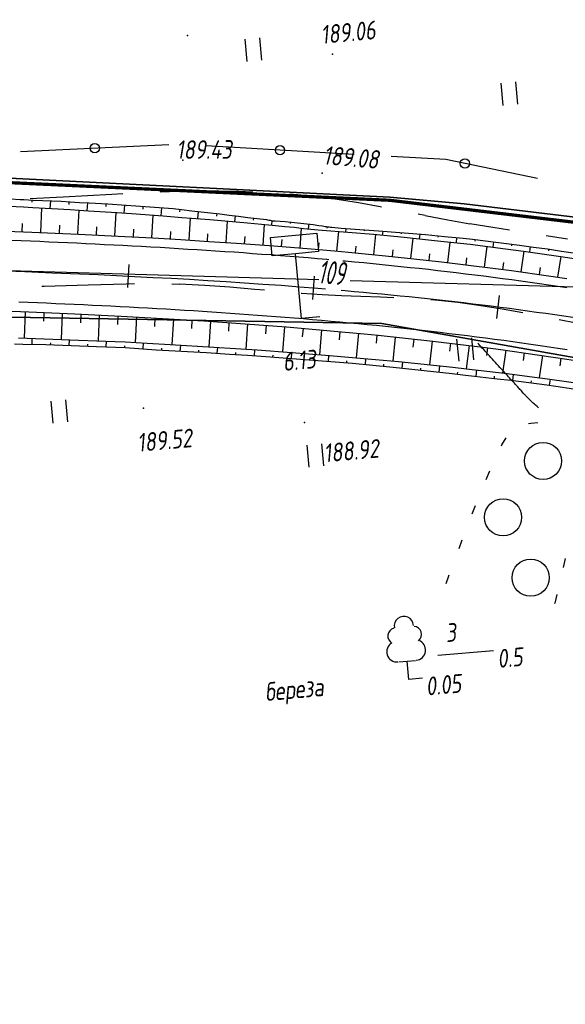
# Model space of a CAD drawing. Header units: millimetres. Extents: x 1808 to 2912, y -1045 to 155.
# Tile 11 of 43: x 2588 to 2647, y -930 to -824. Entities that reach past the tile are written whole.
import ezdxf

# ---------------------------------------------------------------- set-up
doc = ezdxf.new("R2010")
doc.units = ezdxf.units.MM
doc.linetypes.add('CONTI', pattern=[0])
for name, color, linetype, lineweight in [('10', 1, 'Continuous', 35), ('КОПИЯ_ОСЬ_13_ОТКОСЫ', 7, 'Continuous', 30), ('КОПИЯ_ОСЬ_ГРАНИЦЫ_ПОЛОС', 7, 'Continuous', 30), ('ОСЬ_ВЕРХ_ПОКРЫТИЯ_ГРАНИЦЫ_ПОЛОС', 7, 'Continuous', 30), ('ОСЬ_ВЕРХ_ПОКРЫТИЯ_ОСЬ', 1, 'Continuous', 30)]:
    doc.layers.add(name, color=color, linetype=linetype, lineweight=lineweight)
for name, color, linetype in [('_Ростелеком', 6, 'Continuous'), ('GOR_BDEFAULT', 212, 'CONTI'), ('NAD_MDEFAULT', 7, 'CONTI'), ('PI_OTDEFAULT', 172, 'CONTI'), ('PI_TTDEFAULT', 5, 'CONTI'), ('PLN_O', 7, 'CONTI'), ('SIT_LDEFAULT', 7, 'CONTI'), ('USLZNDEFAULT', 7, 'CONTI'), ('ZAPSKDEFAULT', 7, 'CONTI'), ('КОПИЯ_ОСЬ_ТАНГЕНСЫ', 1, 'Continuous'), ('ОСЬ_ВЕРХ_ПОКРЫТИЯ_ОТКОСЫ', 7, 'Continuous'), ('ОСЬ_ВЕРХ_ПОКРЫТИЯ_ПИКЕТЫ', 1, 'Continuous')]:
    doc.layers.add(name, color=color, linetype=linetype)
doc.styles.add('eskd', font='isocpeur.ttf', dxfattribs={"width": 1.2, "height": 2})
doc.styles.get("Standard").update_dxf_attribs({"font": 'isocpeui.ttf'})
doc.linetypes.add('Связь', pattern='A,12.5,[130,ltypeshp.shx,S=1,R=-30,X=0,Y=0.9],1,[130,ltypeshp.shx,S=1,R=-30,X=0,Y=0.9],1,[130,ltypeshp.shx,S=1,R=-30,X=0,Y=0.9],4.5', length=19)

# ---------------------------------------------------------------- blocks, each defined once
blk = doc.blocks.new('BL_2011')
at = {"color": 0}
for p, q in [((0, 0), (0, 2.4)), ((1.6, 0), (1.6, 2.4))]:
    blk.add_line(p, q, dxfattribs=at)
blk = doc.blocks.new('BL_2004')
at = {"color": 0}
blk.add_circle((0, 0), 2, dxfattribs=at)
blk = doc.blocks.new('BL_13')
at = {"color": 0}
for p, q in [((-2.5, 7), (-2.5, 9)), ((-2.5, 9), (2.5, 9)), ((2.5, 9), (2.5, 7)), ((0, 7), (-2.5, 7)), ((0, 0), (0, 7)), ((2.5, 7), (0, 7)), ((2, 0), (0, 0))]:
    blk.add_line(p, q, dxfattribs=at)
blk = doc.blocks.new('BL_104')
at = {"color": 0}
for p, q in [((-0.9, 2), (0.9, 2)), ((0, 0), (0, 2)), ((1.5, 0), (0, 0))]:
    blk.add_line(p, q, dxfattribs=at)
for centre, radius, start, end in [((0, 5.8), 1.04, 358, 185), ((-0.94, 4.8), 0.88, 100, 235), ((0.94, 4.8), 0.88, 305, 80), ((-1, 3.1), 1.1, 115, 270), ((1, 3.1), 1.1, 270, 65)]:
    blk.add_arc(centre, radius, start, end, dxfattribs=at)

msp = doc.modelspace()

# ---------------------------------------------------------------- linework, layer by layer
at = {"layer": '10'}
for points in [[(2650.1, -861.16), (2626.95, -857.05), (2570.11, -856.09), (2565.26, -865.7), (2519.43, -865.27), (2470.7, -857.69), (2465.22, -856.38), (2469.16, -847.43), (2442.03, -843.61), (2381.61, -830.69), (2299.11, -815.87), (2220.12, -825.4), (2217.18, -825.21), (2172.07, -831.2), (2010.75, -874.33), (2006.06, -875.95), (1867.8, -923.77), (1857.45, -929.54)], [(2299.11, -815.87), (2381.61, -830.69), (2442.03, -843.61), (2469.16, -847.43), (2465.22, -856.38), (2470.7, -857.69), (2519.43, -865.27), (2565.26, -865.7), (2570.11, -856.09), (2626.95, -857.05), (2650.1, -861.16), (2654.29, -862.35), (2713.34, -882.86), (2750.84, -898.87), (2750.84, -898.87), (2750.84, -898.87), (2750.84, -898.87), (2793.32, -919.8), (2792.93, -922.62), (2811.07, -930.47), (2878.3, -834.08)], [(2861.2, -831.14), (2859.06, -834.53), (2857.26, -833.21), (2832.66, -868.25), (2834.55, -869.33), (2805.11, -909.62), (2758.22, -884.4), (2757.25, -883.9), (2721.95, -867.55), (2710.98, -862.48), (2681.53, -849.62), (2678.54, -849.27), (2635.82, -844.15), (2627.82, -843.42), (2584.6, -841.28)]]:
    msp.add_lwpolyline(points, dxfattribs=at)
at = {"layer": '_Ростелеком', "color": 5, "linetype": 'Связь', "const_width": 0.35}
msp.add_lwpolyline([(2723.65, -868.98), (2700.08, -858.49), (2681.8, -851.6), (2654.57, -846.95), (2627.8, -843.76), (2584.5, -841.75), (2550.5, -840.01), (2519.81, -838.2), (2488.42, -833.78), (2443.97, -827.41), (2429.27, -824.76), (2399.9, -819.77), (2370.52, -814.78), (2340.8, -809.75)], dxfattribs=at)
at = {"layer": 'GOR_BDEFAULT', "color": 212, "elevation": 188, "flags": 128}
msp.add_lwpolyline([(2643.85, -866.14), (2643.68, -865.99), (2643.53, -865.86), (2643.4, -865.75), (2643.27, -865.63), (2643.16, -865.53), (2643.06, -865.44), (2642.98, -865.36), (2642.89, -865.28), (2642.82, -865.21), (2642.75, -865.14), (2642.68, -865.07), (2642.62, -865), (2642.57, -864.94), (2642.51, -864.88), (2642.45, -864.82), (2642.39, -864.75), (2642.33, -864.69), (2642.26, -864.62), (2642.2, -864.55), (2642.13, -864.47), (2642.06, -864.4), (2642, -864.32), (2641.92, -864.23), (2641.84, -864.15), (2641.77, -864.07), (2641.69, -863.98), (2641.61, -863.89), (2641.52, -863.8), (2641.43, -863.69), (2641.33, -863.59), (2641.24, -863.49), (2641.14, -863.39), (2641.04, -863.27), (2640.94, -863.16), (2640.83, -863.04), (2640.72, -862.92), (2640.6, -862.79), (2640.48, -862.67), (2640.36, -862.52), (2640.23, -862.39), (2640.09, -862.24), (2639.96, -862.09), (2639.81, -861.93), (2639.66, -861.78), (2639.51, -861.61), (2639.36, -861.44), (2639.2, -861.26), (2639.03, -861.08), (2638.87, -860.9), (2638.71, -860.72), (2638.55, -860.54), (2638.39, -860.36), (2638.22, -860.19), (2638.07, -860.02), (2637.93, -859.85), (2637.78, -859.7), (2637.65, -859.55), (2637.52, -859.42), (2637.41, -859.29), (2637.31, -859.18)], dxfattribs=at)
at = {"layer": 'NAD_MDEFAULT', "color": 0}
msp.add_line((2633, -892.83), (2638.99, -892.33), dxfattribs=at)
at = {"layer": 'PI_TTDEFAULT', "color": 5}
for p in [(2605.99, -826, 189.36), (2621.63, -828.02, 189.06), (2605.51, -839.45, 189.43), (2620.51, -840.83, 189.08), (2601.26, -866.19, 189.52), (2618.6, -867.73, 188.92)]:
    msp.add_point(p, dxfattribs=at)
at = {"layer": 'PLN_O'}
for p, q in [((2603.99, -837.77), (2588.01, -838.53)), ((2623.96, -838.81), (2607.98, -837.9)), ((2633.86, -839.37), (2627.95, -839.03)), ((2643.74, -841.4), (2633.86, -839.37))]:
    msp.add_line(p, q, dxfattribs=at)
for centre in [(2596, -838.14), (2615.97, -838.36), (2635.9, -839.79)]:
    msp.add_circle(centre, 0.5, dxfattribs=at)
at = {"layer": 'SIT_LDEFAULT', "color": 7}
for p, q in [((2599.04, -843.07), (2597.85, -843.13)), ((2605.1, -842.8), (2603.04, -842.89)), ((2607.23, -842.76), (2605.1, -842.79)), ((2609.36, -842.78), (2607.23, -842.77)), ((2611.48, -842.83), (2609.35, -842.79)), ((2613.03, -842.87), (2611.48, -842.82)), ((2617.85, -843.17), (2617.02, -843.11)), ((2592.61, -843.42), (2589.05, -843.62)), ((2597.85, -843.13), (2592.61, -843.42)), ((2619.97, -843.39), (2617.85, -843.18)), ((2622.14, -843.67), (2619.97, -843.39)), ((2624.42, -844.05), (2622.14, -843.67)), ((2626.78, -844.47), (2624.42, -844.05)), ((2626.92, -844.5), (2626.78, -844.47)), ((2631.63, -845.41), (2630.85, -845.25)), ((2634.06, -845.89), (2631.63, -845.42)), ((2636.44, -846.32), (2634.06, -845.89)), ((2638.91, -846.71), (2636.44, -846.31)), ((2640.7, -846.98), (2638.91, -846.7)), ((2646.98, -847.95), (2644.65, -847.59)), ((2590.31, -853.04), (2590.56, -853.03)), ((2590.56, -853.04), (2595.29, -852.88)), ((2595.29, -852.88), (2599.37, -852.77)), ((2599.37, -852.77), (2600.29, -852.75)), ((2604.3, -852.77), (2605.13, -852.79)), ((2605.13, -852.78), (2607.85, -852.92)), ((2607.85, -852.92), (2610.57, -853.11)), ((2610.57, -853.11), (2613.25, -853.33)), ((2613.25, -853.33), (2614.28, -853.42)), ((2618.26, -853.76), (2618.28, -853.77)), ((2618.28, -853.77), (2620.5, -853.92)), ((2620.5, -853.92), (2622.59, -854.03)), ((2622.59, -854.03), (2624.69, -854.11)), ((2624.69, -854.11), (2626.79, -854.18)), ((2626.79, -854.17), (2628.25, -854.23)), ((2632.24, -854.46), (2633.07, -854.52)), ((2633.07, -854.52), (2635.15, -854.75)), ((2635.15, -854.75), (2637.4, -855.06)), ((2637.4, -855.06), (2639.93, -855.48)), ((2639.93, -855.48), (2642.14, -855.87)), ((2646.06, -856.62), (2647.91, -856.98)), ((2642.77, -867.85), (2643.01, -867.79)), ((2643.02, -867.78), (2643.77, -867.73)), ((2639.87, -870.14), (2640.34, -869.37)), ((2639.84, -870.23), (2639.87, -870.14)), ((2638.2, -873.88), (2638.59, -872.95)), ((2636.69, -877.59), (2637.06, -876.66)), ((2635.27, -881.31), (2635.62, -880.38)), ((2646.72, -882.38), (2646.49, -883.35)), ((2633.88, -885.07), (2634.18, -884.25)), ((2634.18, -884.25), (2634.22, -884.14)), ((2645.81, -886.26), (2645.59, -887.21)), ((2645.58, -887.21), (2645.57, -887.25))]:
    msp.add_line(p, q, dxfattribs=at)
at = {"layer": 'КОПИЯ_ОСЬ_13_ОТКОСЫ'}
for points in [[(2586.93, -843.62), (2587.94, -843.66), (2588.34, -843.67), (2589.34, -843.73), (2592.36, -843.87), (2593.36, -843.93), (2594.37, -843.99), (2595.38, -844.05), (2597.39, -844.16), (2599.4, -844.3), (2600.41, -844.36), (2601.42, -844.44), (2602.43, -844.51), (2603.43, -844.59), (2604.44, -844.66), (2604.74, -844.68), (2605.05, -844.71), (2605.35, -844.74), (2606.45, -844.89), (2607.46, -844.99), (2608.46, -845.12), (2609.47, -845.23), (2610.48, -845.36), (2611.48, -845.48), (2612.49, -845.6), (2613.49, -845.73), (2614.5, -845.85), (2614.63, -845.88), (2614.77, -845.9), (2614.9, -845.92), (2615.03, -845.94), (2615.17, -845.96), (2615.3, -845.97), (2615.44, -845.98), (2616.51, -846.06), (2617.52, -846.14), (2618.53, -846.25), (2619.54, -846.36), (2620.14, -846.49), (2620.54, -846.51), (2620.69, -846.54), (2620.83, -846.57), (2620.97, -846.59), (2621.11, -846.61), (2621.26, -846.63), (2621.4, -846.65), (2621.55, -846.67), (2622.56, -846.77), (2624.58, -846.9), (2626.6, -847.05), (2631.67, -847.46), (2633.69, -847.65), (2635.72, -847.84), (2636.73, -847.95), (2639.25, -848.26), (2640.37, -848.41), (2641.78, -848.59), (2643.29, -848.8), (2644.81, -849.01), (2646.32, -849.23), (2647.84, -849.46)], [(2589.21, -843.72), (2589.2, -843.98)], [(2591.21, -843.82), (2591.17, -844.64)], [(2593.21, -843.92), (2593.19, -844.2)], [(2595.2, -844.04), (2595.15, -844.88)], [(2597.2, -844.15), (2597.18, -844.43)], [(2585.9, -844.35), (2588.31, -844.47), (2589.31, -844.53), (2593.33, -844.76), (2594.33, -844.82), (2595.34, -844.89), (2598.36, -845.09), (2599.97, -845.2), (2603.39, -845.45), (2605.4, -845.61), (2606.41, -845.68), (2607.41, -845.76), (2608.42, -845.84), (2612.45, -846.19), (2615.47, -846.47), (2616.48, -846.57), (2617.48, -846.67), (2618.49, -846.79), (2620.1, -846.96), (2620.51, -846.97), (2626.06, -847.43), (2629.34, -847.74), (2632.62, -848.08), (2636.46, -848.51), (2640.29, -848.98), (2642.21, -849.24), (2646.24, -849.81), (2649.76, -850.36)], [(2585.9, -844.35), (2588.31, -844.47), (2589.31, -844.53), (2593.33, -844.76), (2594.33, -844.82), (2595.34, -844.89), (2598.36, -845.09), (2599.97, -845.2), (2603.39, -845.45), (2605.4, -845.61), (2606.41, -845.68), (2607.41, -845.76), (2608.42, -845.84), (2612.45, -846.19), (2615.47, -846.47), (2616.48, -846.57), (2617.48, -846.67), (2618.49, -846.79), (2620.1, -846.96), (2620.51, -846.97), (2626.06, -847.43), (2629.34, -847.74), (2632.62, -848.08), (2636.46, -848.51), (2640.29, -848.98), (2642.21, -849.24), (2646.24, -849.81), (2649.76, -850.36)], [(2590.18, -847.23), (2590.29, -844.59)], [(2594.17, -847.41), (2594.3, -844.82)], [(2598.17, -847.6), (2598.3, -845.08)], [(2599.2, -844.29), (2599.14, -845.14)], [(2601.19, -844.42), (2601.17, -844.71)], [(2603.19, -844.57), (2603.12, -845.43)], [(2605.18, -844.72), (2605.15, -845.01)], [(2607.16, -844.96), (2607.09, -845.74)], [(2609.15, -845.2), (2609.12, -845.46)], [(2588.18, -847.15), (2588.22, -846.25)], [(2602.16, -847.82), (2602.3, -845.37)], [(2606.16, -848.05), (2606.31, -845.67)], [(2610.15, -848.31), (2610.3, -846)], [(2611.14, -845.44), (2611.06, -846.07)], [(2613.12, -845.68), (2613.09, -845.89)], [(2615.1, -845.95), (2615.04, -846.43)], [(2617.1, -846.11), (2617.08, -846.27)], [(2582.8, -846.93), (2589.21, -847.19), (2594.23, -847.41), (2599.24, -847.66), (2602.25, -847.82), (2605.27, -848), (2608.28, -848.19), (2611.29, -848.39), (2615.31, -848.68), (2619.33, -849.01), (2621.84, -849.22), (2623.35, -849.36), (2625.86, -849.6), (2627.36, -849.75), (2630.38, -850.06), (2633.39, -850.4), (2638.9, -851.07), (2640.91, -851.33), (2644.91, -851.9), (2646.91, -852.2)], [(2592.18, -847.32), (2592.22, -846.44)], [(2596.17, -847.5), (2596.21, -846.64)], [(2600.17, -847.71), (2600.21, -846.87)], [(2604.16, -847.93), (2604.21, -847.12)], [(2614.14, -848.6), (2614.3, -846.36)], [(2618.13, -848.91), (2618.3, -846.77)], [(2619.09, -846.31), (2619.02, -846.85)], [(2621.06, -846.61), (2621.03, -846.78)], [(2622.11, -849.25), (2622.3, -847.12)], [(2623.05, -846.8), (2623.02, -847.18)], [(2625.04, -846.94), (2625.04, -847.06)], [(2627.04, -847.09), (2627, -847.52)], [(2629.03, -847.25), (2629.02, -847.39)], [(2608.15, -848.18), (2608.2, -847.39)], [(2612.14, -848.45), (2612.2, -847.68)], [(2616.13, -848.75), (2616.19, -848)], [(2620.12, -849.07), (2620.18, -848.36)], [(2626.09, -849.62), (2626.31, -847.45)], [(2630.07, -850.03), (2630.31, -847.84)], [(2631.03, -847.41), (2630.99, -847.91)], [(2633.02, -847.58), (2633, -847.75)], [(2634.05, -850.48), (2634.32, -848.26)], [(2635.01, -847.77), (2634.96, -848.34)], [(2637, -847.99), (2636.98, -848.17)], [(2638.98, -848.23), (2638.91, -848.81)], [(2624.1, -849.43), (2624.17, -848.72)], [(2628.08, -849.82), (2628.16, -849.1)], [(2638.02, -850.96), (2638.29, -848.73)], [(2640.97, -848.48), (2640.94, -848.68)], [(2641.98, -851.49), (2642.3, -849.25)], [(2642.95, -848.75), (2642.87, -849.33)], [(2644.93, -849.03), (2644.9, -849.22)], [(2632.06, -850.25), (2632.14, -849.52)], [(2636.03, -850.72), (2636.12, -849.98)], [(2640, -851.21), (2640.1, -850.47)], [(2645.94, -852.05), (2646.28, -849.82)], [(2643.96, -851.76), (2644.07, -851.02)], [(2582.51, -855.53), (2588.88, -855.78), (2593.86, -856), (2598.83, -856.25), (2603.29, -856.5), (2607.76, -856.77), (2612.21, -857.08), (2616.67, -857.42), (2622.59, -857.93), (2625.06, -858.16), (2626.54, -858.31), (2632.44, -858.94), (2637.84, -859.6), (2639.79, -859.86), (2643.7, -860.41), (2645.66, -860.7), (2646.63, -860.85), (2648.58, -861.16)], [(2588.5, -855.77), (2588.39, -858.62)], [(2590.5, -855.85), (2590.46, -856.8)], [(2592.5, -855.94), (2592.37, -858.76)], [(2594.5, -856.03), (2594.45, -856.97)], [(2596.49, -856.13), (2596.36, -858.91)], [(2598.49, -856.23), (2598.44, -857.16)], [(2600.49, -856.34), (2600.34, -859.09)], [(2602.49, -856.45), (2602.43, -857.37)], [(2604.48, -856.57), (2604.32, -859.31)], [(2606.48, -856.69), (2606.42, -857.6)], [(2608.47, -856.82), (2608.29, -859.56)], [(2610.47, -856.95), (2610.41, -857.87)], [(2612.47, -857.1), (2612.27, -859.82)], [(2614.46, -857.24), (2614.39, -858.15)], [(2616.45, -857.4), (2616.24, -860.1)], [(2618.45, -857.57), (2618.37, -858.47)], [(2620.44, -857.74), (2620.21, -860.41)], [(2622.43, -857.91), (2622.36, -858.8)], [(2587.78, -858.6), (2594.23, -858.83), (2598.2, -858.99), (2599.29, -859.03), (2601.66, -859.16), (2604.14, -859.3), (2608.82, -859.59), (2613.51, -859.9), (2617.2, -860.17), (2620.89, -860.46), (2626.28, -860.93), (2628.73, -861.16), (2634.6, -861.77), (2636.06, -861.93), (2640.45, -862.45), (2642.88, -862.76), (2644.82, -863.02), (2649.67, -863.71)], [(2587.78, -858.6), (2594.23, -858.83), (2598.2, -858.99), (2599.29, -859.03), (2601.66, -859.16), (2604.14, -859.3), (2608.82, -859.59), (2613.51, -859.9), (2617.2, -860.17), (2620.89, -860.46), (2626.28, -860.93), (2628.73, -861.16), (2634.6, -861.77), (2636.06, -861.93), (2640.45, -862.45), (2642.88, -862.76), (2644.82, -863.02), (2649.67, -863.71)], [(2589.24, -859.29), (2589.26, -858.65)], [(2593.24, -859.42), (2593.26, -858.8)], [(2597.24, -859.57), (2597.26, -858.95)], [(2624.42, -858.1), (2624.17, -860.75)], [(2626.41, -858.29), (2626.33, -859.18)], [(2628.4, -858.51), (2628.12, -861.1)], [(2630.39, -858.72), (2630.3, -859.59)], [(2632.38, -858.94), (2632.1, -861.51)], [(2587.36, -859.23), (2588.25, -859.26), (2590.74, -859.33), (2596.19, -859.53), (2599.26, -859.65), (2602.62, -859.88), (2608.05, -860.19), (2610.51, -860.34), (2612.48, -860.47), (2614.45, -860.61), (2619.11, -860.96), (2623.77, -861.34), (2628.18, -861.76), (2634.52, -862.44), (2635.98, -862.61), (2636.95, -862.72), (2639.38, -863), (2640.84, -863.17), (2642.78, -863.41), (2644.72, -863.66), (2645.69, -863.8), (2647.62, -864.09)], [(2591.24, -859.35), (2591.25, -859.14)], [(2595.24, -859.5), (2595.24, -859.29)], [(2599.23, -859.65), (2599.24, -859.44)], [(2601.23, -859.78), (2601.27, -859.14)], [(2603.23, -859.91), (2603.24, -859.7)], [(2605.22, -860.03), (2605.26, -859.37)], [(2607.22, -860.14), (2607.23, -859.92)], [(2609.21, -860.26), (2609.25, -859.62)], [(2613.21, -860.52), (2613.25, -859.88)], [(2634.36, -859.18), (2634.26, -860.04)], [(2636.35, -859.42), (2636.04, -861.93)], [(2638.33, -859.67), (2638.22, -860.5)], [(2640.32, -859.94), (2639.97, -862.39)], [(2611.21, -860.39), (2611.22, -860.17)], [(2615.2, -860.66), (2615.22, -860.45)], [(2617.2, -860.81), (2617.24, -860.17)], [(2619.19, -860.96), (2619.21, -860.75)], [(2621.18, -861.12), (2621.24, -860.49)], [(2623.18, -861.29), (2623.19, -861.08)], [(2625.17, -861.48), (2625.23, -860.84)], [(2642.3, -860.21), (2642.18, -861.03)], [(2644.28, -860.5), (2643.92, -862.9)], [(2646.25, -860.8), (2646.13, -861.6)], [(2627.16, -861.67), (2627.18, -861.45)], [(2629.15, -861.87), (2629.22, -861.21)], [(2631.14, -862.08), (2631.16, -861.86)], [(2633.13, -862.29), (2633.2, -861.62)], [(2637.1, -862.74), (2637.18, -862.06)], [(2635.11, -862.51), (2635.14, -862.29)], [(2639.09, -862.97), (2639.11, -862.74)], [(2641.07, -863.2), (2641.16, -862.54)], [(2643.06, -863.45), (2643.09, -863.23)], [(2645.04, -863.71), (2645.13, -863.06)]]:
    msp.add_lwpolyline(points, dxfattribs=at)
at = {"layer": 'КОПИЯ_ОСЬ_ГРАНИЦЫ_ПОЛОС'}
for points in [[(2621.24, -850.17), (2621.01, -850.15), (2620.01, -850.07), (2619.01, -849.98), (2618.01, -849.9), (2617.02, -849.82), (2616.02, -849.74), (2615.02, -849.66), (2614.02, -849.59), (2613.02, -849.52), (2612.02, -849.44), (2611.03, -849.37), (2610.03, -849.31), (2609.03, -849.24), (2608.03, -849.17), (2607.03, -849.11), (2606.03, -849.05), (2605.03, -848.99), (2604.04, -848.93), (2603.04, -848.87), (2602.04, -848.81), (2601.04, -848.76), (2600.04, -848.7), (2599.04, -848.65), (2598.05, -848.6), (2597.05, -848.55), (2596.05, -848.5), (2595.05, -848.45), (2594.05, -848.4), (2593.06, -848.36), (2592.06, -848.31), (2591.06, -848.27), (2590.06, -848.22), (2589.07, -848.18), (2588.07, -848.14), (2587.07, -848.1)], [(2646.91, -853.21), (2645.92, -853.06), (2644.93, -852.91), (2643.93, -852.77), (2642.94, -852.62), (2641.94, -852.49), (2640.95, -852.35), (2639.95, -852.22), (2638.96, -852.09), (2637.96, -851.96), (2636.97, -851.83), (2635.97, -851.71), (2634.97, -851.59), (2633.98, -851.47), (2632.98, -851.36), (2631.98, -851.24), (2630.99, -851.13), (2629.99, -851.03), (2628.99, -850.92), (2627.99, -850.82), (2627, -850.71), (2626, -850.62), (2625, -850.52), (2624, -850.42), (2623.01, -850.33), (2622.73, -850.31)]]:
    msp.add_lwpolyline(points, dxfattribs=at)
at = {"layer": 'КОПИЯ_ОСЬ_ТАНГЕНСЫ'}
for p, q in [((2517.53, -849.35), (2620.14, -852.3)), ((2623.52, -852.4), (2681.74, -854.07))]:
    msp.add_line(p, q, dxfattribs=at)
at = {"layer": 'ОСЬ_ВЕРХ_ПОКРЫТИЯ_ГРАНИЦЫ_ПОЛОС'}
for points in [[(2582.8, -846.93), (2589.21, -847.19), (2594.23, -847.41), (2599.24, -847.66), (2602.25, -847.82), (2605.27, -848), (2608.28, -848.19), (2611.29, -848.39), (2615.31, -848.68), (2619.33, -849.01), (2621.84, -849.22), (2623.35, -849.36), (2625.86, -849.6), (2627.36, -849.75), (2630.38, -850.06), (2633.39, -850.4), (2638.9, -851.07), (2640.91, -851.33), (2644.91, -851.9), (2646.91, -852.2)], [(2646.92, -859.89), (2645.94, -859.74), (2644.97, -859.59), (2644, -859.44), (2643.02, -859.3), (2642.04, -859.16), (2641.07, -859.03), (2640.09, -858.89), (2639.11, -858.76), (2638.14, -858.63), (2637.16, -858.51), (2636.18, -858.38), (2635.2, -858.26), (2634.22, -858.15), (2633.24, -858.03), (2632.26, -857.92), (2631.28, -857.81), (2630.3, -857.7), (2629.31, -857.59), (2628.33, -857.49), (2627.35, -857.38), (2626.37, -857.28), (2625.38, -857.19), (2624.4, -857.09), (2623.42, -857), (2622.43, -856.91), (2621.45, -856.82), (2620.46, -856.73), (2619.48, -856.65), (2618.49, -856.56), (2617.51, -856.48), (2616.52, -856.4), (2615.53, -856.32), (2614.55, -856.25), (2613.56, -856.17), (2612.57, -856.1), (2611.59, -856.03), (2610.6, -855.96), (2609.61, -855.89), (2608.62, -855.83), (2607.63, -855.76), (2606.64, -855.7), (2605.66, -855.64), (2604.67, -855.58), (2603.68, -855.52), (2602.69, -855.46), (2601.7, -855.4), (2600.71, -855.35), (2599.72, -855.3), (2598.73, -855.24), (2597.74, -855.19), (2596.75, -855.14), (2595.76, -855.09), (2594.77, -855.04), (2593.77, -855), (2592.78, -854.95), (2591.79, -854.91), (2590.8, -854.86), (2589.81, -854.82), (2588.82, -854.78), (2587.82, -854.74)], [(2582.51, -855.53), (2588.88, -855.78), (2593.86, -856), (2598.83, -856.25), (2603.29, -856.5), (2607.76, -856.77), (2612.21, -857.08), (2616.67, -857.42), (2622.59, -857.93), (2625.06, -858.16), (2626.54, -858.31), (2632.44, -858.94), (2637.84, -859.6), (2639.79, -859.86), (2643.7, -860.41), (2645.66, -860.7), (2646.63, -860.85), (2648.58, -861.16)]]:
    msp.add_lwpolyline(points, dxfattribs=at)
at = {"layer": 'ОСЬ_ВЕРХ_ПОКРЫТИЯ_ОСЬ'}
for points in [[(2585.48, -851.35), (2588.45, -851.45), (2591.41, -851.57), (2594.38, -851.69), (2596.35, -851.78), (2598.33, -851.87), (2600.3, -851.97), (2602.28, -852.07), (2604.26, -852.17), (2606.23, -852.28), (2608.2, -852.4), (2610.18, -852.52), (2612.15, -852.65), (2614.13, -852.79), (2616.1, -852.93), (2618.07, -853.08), (2620.04, -853.24), (2620.88, -853.31)], [(2622.55, -853.45), (2623, -853.49), (2623.98, -853.58), (2624.97, -853.67), (2625.95, -853.76), (2626.94, -853.85), (2627.92, -853.95), (2628.91, -854.05), (2629.89, -854.15), (2630.87, -854.25), (2631.86, -854.36), (2632.84, -854.46), (2633.82, -854.57), (2634.81, -854.69), (2635.79, -854.8), (2636.77, -854.92), (2637.75, -855.04), (2638.73, -855.16), (2639.72, -855.28), (2640.7, -855.41), (2641.68, -855.54), (2642.66, -855.67), (2643.64, -855.81), (2644.62, -855.95), (2645.59, -856.09), (2646.57, -856.23), (2647.55, -856.38)]]:
    msp.add_lwpolyline(points, dxfattribs=at)
at = {"layer": 'ОСЬ_ВЕРХ_ПОКРЫТИЯ_ОТКОСЫ'}
msp.add_lwpolyline([(2582.51, -855.53), (2588.88, -855.78), (2593.86, -856), (2598.83, -856.25), (2603.29, -856.5), (2607.76, -856.77), (2612.21, -857.08), (2616.67, -857.42), (2622.59, -857.93), (2625.06, -858.16), (2626.54, -858.31), (2632.44, -858.94), (2637.84, -859.6), (2639.79, -859.86), (2643.7, -860.41), (2645.66, -860.7), (2646.63, -860.85), (2648.58, -861.16)], dxfattribs=at)
at = {"layer": 'ОСЬ_ВЕРХ_ПОКРЫТИЯ_ПИКЕТЫ'}
for p, q in [((2599.58, -853.18), (2599.7, -850.68)), ((2619.5, -854.45), (2619.7, -851.96)), ((2619.5, -854.45), (2619.7, -851.96)), ((2639.33, -856.5), (2639.65, -854.02))]:
    msp.add_line(p, q, dxfattribs=at)

# ---------------------------------------------------------------- block references
at = {"layer": 'USLZNDEFAULT', "color": 7, "rotation": 5.244115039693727}
for name, p in [('BL_13', (2618.27, -856.5)), ('BL_2004', (2644.33, -871.87)), ('BL_2004', (2640.02, -877.95)), ('BL_2004', (2642.99, -884.46)), ('BL_104', (2629.85, -895.45))]:
    msp.add_blockref(name, p, dxfattribs=at)
at = {"layer": 'ZAPSKDEFAULT', "color": 7, "rotation": 5.244115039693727}
for p in [(2612.42, -828.78), (2640.02, -833.53), (2635.27, -861.12), (2591.51, -867.8), (2619.1, -872.55)]:
    msp.add_blockref('BL_2011', p, dxfattribs=at)

# ---------------------------------------------------------------- texts
at = {"layer": 'NAD_MDEFAULT', "color": 7, "style": 'eskd', "oblique": 10, "width": 0.8}
for s, p in [('6.13', (2616.35, -862.18)), (' 3', (2632.88, -891.52)), (' 0.5', (2638.46, -894.3)), (' 0.05', (2630.75, -897.28)), (' береза', (2613.41, -897.88))]:
    msp.add_text(s, height=2, rotation=5.2441, dxfattribs=at).set_placement(p)
at = {"layer": 'PI_OTDEFAULT', "color": 172, "style": 'eskd', "oblique": 10, "width": 0.8}
for s, rotation, p in [('189.06', 5.2441, (2620.45, -826.91)), ('189.43', 0.2441, (2604.78, -839.3)), ('189.08', 355.2441, (2620.57, -839.88)), ('189.52', 5.2441, (2600.65, -870.91)), ('188.92', 5.2441, (2620.76, -872.04))]:
    msp.add_text(s, height=2, rotation=rotation, dxfattribs=at).set_placement(p)
at = {"layer": 'ОСЬ_ВЕРХ_ПОКРЫТИЯ_ПИКЕТЫ', "width": 0.6}
msp.add_text('109', height=2.5, rotation=355.3767, dxfattribs=at).set_placement((2620.02, -852.7))

doc.saveas('drawing.dxf')
